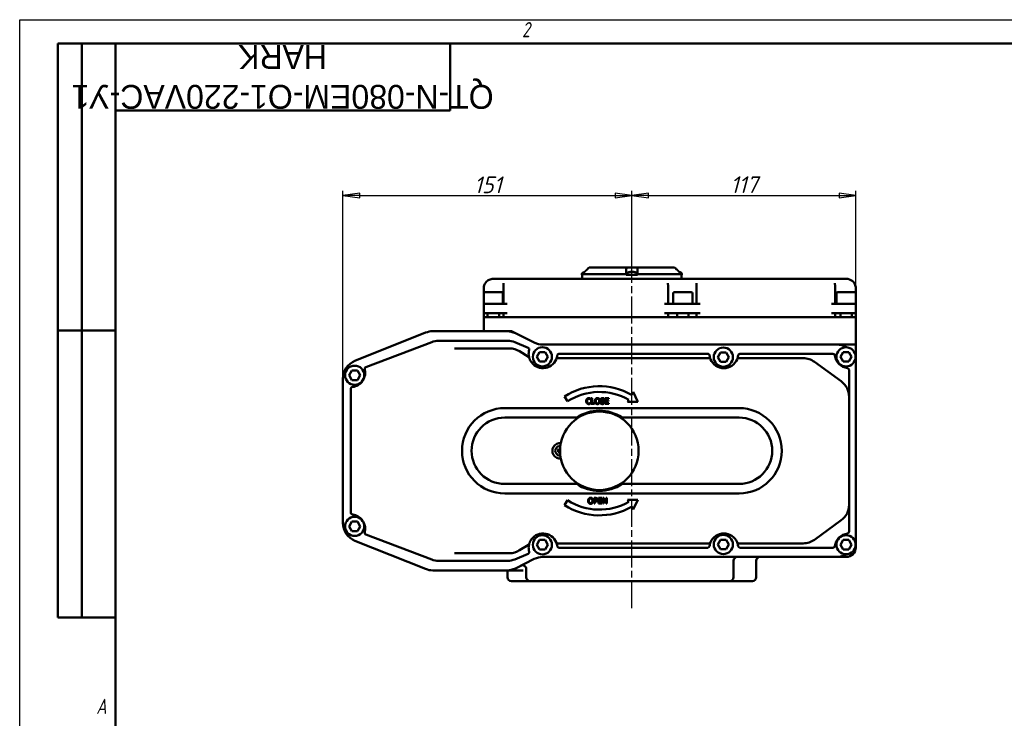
# Model space of a CAD drawing. Header units: millimetres. Extents: x 0 to 1050, y 0 to 742.
# Tile 5 of 7: x 0 to 514, y 377 to 742. Entities that reach past the tile are written whole.
import ezdxf
from ezdxf.enums import TextEntityAlignment as Align

# ---------------------------------------------------------------- set-up
doc = ezdxf.new("R2018")
doc.units = ezdxf.units.MM
doc.header["$LTSCALE"] = 2.5
doc.linetypes.add('CHAIN', pattern=[0.7087, 0.4724, -0.0591, 0.1181, -0.0591])
for name, color, linetype, lineweight in [('Видимый контур (ГОСТ)', 7, 'Continuous', 50), ('Кромка (ГОСТ)', 7, 'Continuous', 50), ('Обозначение (ГОСТ)', 7, 'Continuous', 25), ('Осевая линия (ГОСТ)', 7, 'Continuous', 25), ('Размер (ГОСТ)', 7, 'Continuous', 25), ('Эскизная геометрия (ГОСТ)', 7, 'Continuous', 50)]:
    doc.layers.add(name, color=color, linetype=linetype, lineweight=lineweight)
doc.styles.add('Альтернативный текст (ГОСТ)', font='arial.ttf', dxfattribs={"width": 0.8})
doc.styles.add('Обычный текст (ГОСТ)', font='GOST Common Italic.ttf')
doc.styles.add('Стиль текста110', font='GOST Common Italic.ttf', dxfattribs={"width": 0.8})
doc.styles.add('Стиль текста112', font='GOST Common Italic.ttf', dxfattribs={"width": 0.8})
doc.dimstyles.new('Обычный (ГОСТ)', dxfattribs={"dimscale": 2.5, "dimtxt": 3.5, "dimasz": 3.5, "dimexe": 1, "dimexo": 0, "dimgap": 0.5, "dimtad": 1, "dimtxsty": 'Обычный текст (ГОСТ)', "dimblk": 'Filled-1', "dimcen": 0.09, "dimdle": 15, "dimclrd": 256, "dimclre": 256, "dimclrt": 256, "dimazin": 2, "dimtfac": 0.714286, "dimtdec": 3, "dimtmove": 0, "dimatfit": 3, "dimfxl": 1, "dimtolj": 1, "dimlwd": 25, "dimlwe": 25, "dimarcsym": 0})

# ---------------------------------------------------------------- blocks, each defined once
blk = doc.blocks.new('Рамки ГОСТ - Рамка')
at = {"layer": 'Кромка (ГОСТ)', "lineweight": 25}
for p, q in [((0, 0), (0, 297)), ((0, 297), (420, 297))]:
    blk.add_line(p, q, dxfattribs=at)
at = {"layer": 'Кромка (ГОСТ)'}
for p, q in [((415, 292), (20, 292)), ((20, 292), (20, 5))]:
    blk.add_line(p, q, dxfattribs=at)
at = {"layer": 'Кромка (ГОСТ)', "char_height": 3.17, "attachment_point": 1, "style": 'Альтернативный текст (ГОСТ)'}
for s, insert, width in [('\\fGOST Common|b0|i1;{\\H3.1700;2}', (105, 296.5), 5.2328), ('\\fGOST Common|b0|i1;{\\H3.1700;A}', (16, 155), 5.1335)]:
    blk.add_mtext(s, dxfattribs=dict(at, insert=insert, width=width))
blk = doc.blocks.new('ГОСТ - Доп. графы 2')
at = {"layer": 'Эскизная геометрия (ГОСТ)'}
for p, q in [((-12, 0), (-12, 120)), ((-12, 120), (0, 120)), ((-7, 0), (-7, 120)), ((-12, 60), (0, 60)), ((0, 0), (-12, 0))]:
    blk.add_line(p, q, dxfattribs=at)
at = {"layer": 'Обозначение (ГОСТ)', "style": 'Стиль текста112'}
for tag, p in [('Первичная_применяемость', (-3.65, 90.03)), ('Справочный_номер', (-3.55, 30.02))]:
    blk.add_attdef(tag, text='', height=3.17, rotation=90, dxfattribs=at).set_placement(p, align=Align.MIDDLE_CENTER)
blk = doc.blocks.new('ГОСТ - Доп. графы 3')
at = {"layer": 'Эскизная геометрия (ГОСТ)'}
for p, q in [((0, 0), (70, 0)), ((70, 0), (70, -14)), ((70, -14), (0, -14))]:
    blk.add_line(p, q, dxfattribs=at)
at = {"layer": 'Обозначение (ГОСТ)', "style": 'Стиль текста110'}
blk.add_attdef('ОБОЗНАЧЕНИЕ', text='', height=5, rotation=180, dxfattribs=at).set_placement((34.94, -6.97), align=Align.MIDDLE_CENTER)
blk = doc.blocks.new('Filled-1')
at = {"color": 0}
for p, q in [((0, 0), (-1, 0.143)), ((-1, 0.143), (-1, -0.143)), ((-1, 0), (0, 0)), ((-1, -0.143), (0, 0))]:
    blk.add_line(p, q, dxfattribs=at)
at = {"color": 0, "flags": 128}
blk.add_lwpolyline([(-1, -0.143), (0, 0), (-1, 0.143), (-1, -0.143)], dxfattribs=at)
at = {"color": 0}
blk.add_solid([(-1, -0.143), (0, 0), (-1, 0.143), (-1, -0.143)], dxfattribs=at)
blk = doc.blocks.new('*D10')
at = {"layer": 'Defpoints', "color": 0, "linetype": 'Continuous', "transparency": 16777216}
for p in [(319.91, 650.54), (319.91, 613.04), (168.91, 554.87)]:
    blk.add_point(p, dxfattribs=at)
at = {"layer": 'Размер (ГОСТ)', "linetype": 'Continuous', "lineweight": 25, "transparency": 16777216}
for p, q in [((168.91, 554.87), (168.91, 653.04)), ((177.66, 650.54), (311.16, 650.54)), ((319.91, 613.04), (319.91, 653.04))]:
    blk.add_line(p, q, dxfattribs=at)
at = {"layer": 'Размер (ГОСТ)', "linetype": 'Continuous', "lineweight": 25, "transparency": 16777216, "xscale": 8.75, "yscale": 8.75, "zscale": 8.75, "rotation": 180}
blk.add_blockref('Filled-1', (168.91, 650.54), dxfattribs=at)
at = {"layer": 'Размер (ГОСТ)', "linetype": 'Continuous', "lineweight": 25, "transparency": 16777216, "xscale": 8.75, "yscale": 8.75, "zscale": 8.75}
blk.add_blockref('Filled-1', (319.91, 650.54), dxfattribs=at)
at = {"layer": 'Размер (ГОСТ)', "linetype": 'Continuous', "lineweight": 25, "transparency": 16777216, "insert": (237.38, 660.54), "char_height": 8.75, "attachment_point": 1, "style": 'Обычный текст (ГОСТ)'}
blk.add_mtext('\\A1;151', dxfattribs=at)
blk = doc.blocks.new('*D11')
at = {"layer": 'Defpoints', "color": 0, "linetype": 'Continuous', "transparency": 16777216}
for p in [(436.91, 650.54), (319.91, 613.04), (436.91, 562.64)]:
    blk.add_point(p, dxfattribs=at)
at = {"layer": 'Размер (ГОСТ)', "linetype": 'Continuous', "lineweight": 25, "transparency": 16777216}
for p, q in [((319.91, 613.04), (319.91, 653.04)), ((328.66, 650.54), (428.16, 650.54)), ((436.91, 562.64), (436.91, 653.04))]:
    blk.add_line(p, q, dxfattribs=at)
at = {"layer": 'Размер (ГОСТ)', "linetype": 'Continuous', "lineweight": 25, "transparency": 16777216, "xscale": 8.75, "yscale": 8.75, "zscale": 8.75, "rotation": 180}
blk.add_blockref('Filled-1', (319.91, 650.54), dxfattribs=at)
at = {"layer": 'Размер (ГОСТ)', "linetype": 'Continuous', "lineweight": 25, "transparency": 16777216, "xscale": 8.75, "yscale": 8.75, "zscale": 8.75}
blk.add_blockref('Filled-1', (436.91, 650.54), dxfattribs=at)
at = {"layer": 'Размер (ГОСТ)', "linetype": 'Continuous', "lineweight": 25, "transparency": 16777216, "insert": (371.39, 660.65), "char_height": 8.75, "attachment_point": 1, "style": 'Обычный текст (ГОСТ)'}
blk.add_mtext('\\A1;117', dxfattribs=at)

msp = doc.modelspace()

# ---------------------------------------------------------------- linework, layer by layer
at = {"layer": 'Видимый контур (ГОСТ)'}
for p, q in [((297.572, 613.037), (297.572, 613.037)), ((297.572, 613.037), (317.182, 613.037)), ((317.182, 613.037), (322.635, 613.037)), ((322.635, 613.037), (342.241, 613.037)), ((293.821, 609.437), (293.821, 609.037)), ((293.821, 609.037), (293.917, 609.037)), ((293.906, 607.037), (293.906, 609.037)), ((293.917, 609.037), (294.08, 609.037)), ((294.08, 609.537), (294.08, 609.037)), ((316.909, 609.537), (294.08, 609.537)), ((316.909, 609.037), (316.909, 609.537)), ((316.909, 609.037), (319.272, 609.037)), ((317.446, 609.437), (317.446, 609.037)), ((319.272, 609.037), (320.629, 609.037)), ((320.069, 610.545), (319.425, 610.545)), ((319.632, 610.761), (319.651, 610.545)), ((320.629, 609.037), (322.909, 609.037)), ((321.362, 610.545), (321.286, 610.545)), ((322.446, 609.437), (322.446, 609.037)), ((322.909, 609.537), (322.909, 609.037)), ((345.733, 609.537), (322.909, 609.537)), ((344.907, 610.545), (344.83, 610.545)), ((345.733, 609.037), (345.733, 609.537)), ((345.733, 609.037), (345.898, 609.037)), ((345.898, 609.037), (345.991, 609.037)), ((345.906, 607.037), (345.906, 609.037)), ((345.991, 609.437), (345.991, 609.037)), ((242.497, 602.037), (242.497, 599.513)), ((254.772, 607.037), (247.497, 607.037)), ((252.725, 602.037), (252.725, 594.037)), ((336.818, 607.037), (254.772, 607.037)), ((355.625, 607.037), (336.818, 607.037)), ((338.865, 594.037), (338.865, 602.037)), ((353.578, 602.037), (353.578, 594.037)), ((424.083, 607.037), (355.625, 607.037)), ((431.906, 607.037), (424.083, 607.037)), ((426.13, 594.037), (426.13, 602.037)), ((436.906, 594.037), (436.906, 602.037)), ((242.492, 599.437), (242.492, 594.037)), ((243.092, 600.037), (251.892, 600.037)), ((252.492, 599.437), (252.492, 594.037)), ((341.509, 599.437), (341.509, 594.037)), ((342.109, 600.037), (350.909, 600.037)), ((351.509, 599.437), (351.509, 594.037)), ((426.868, 599.437), (426.868, 594.037)), ((427.468, 600.037), (436.268, 600.037)), ((436.868, 599.437), (436.868, 594.037)), ((242.492, 594.037), (242.497, 594.037)), ((242.497, 594.037), (242.497, 589.037)), ((242.497, 594.037), (244.497, 594.037)), ((254.725, 594.037), (244.497, 594.037)), ((355.578, 594.037), (336.865, 594.037)), ((434.906, 594.037), (424.13, 594.037)), ((434.906, 594.037), (436.906, 594.037)), ((436.906, 589.037), (436.906, 594.037)), ((242.497, 589.037), (242.497, 587.037)), ((244.497, 589.037), (242.497, 589.037)), ((244.492, 587.037), (242.497, 587.037)), ((242.497, 586.937), (244.497, 586.937)), ((242.497, 586.937), (242.497, 579.637)), ((244.492, 589.037), (244.492, 586.937)), ((244.497, 589.037), (254.725, 589.037)), ((244.497, 586.937), (431.906, 586.937)), ((250.492, 589.037), (250.492, 586.937)), ((250.492, 587.037), (252.725, 587.037)), ((252.725, 587.037), (252.725, 589.037)), ((254.725, 587.037), (252.725, 587.037)), ((254.725, 587.037), (336.865, 587.037)), ((259.464, 586.937), (259.464, 587.037)), ((293.95, 586.937), (293.95, 587.037)), ((336.865, 589.037), (355.578, 589.037)), ((338.865, 587.037), (336.865, 587.037)), ((338.865, 587.037), (338.865, 589.037)), ((338.865, 587.037), (343.509, 587.037)), ((343.509, 589.037), (343.509, 586.937)), ((349.509, 589.037), (349.509, 586.937)), ((349.509, 587.037), (353.578, 587.037)), ((353.578, 587.037), (353.578, 589.037)), ((355.578, 587.037), (353.578, 587.037)), ((355.578, 587.037), (424.13, 587.037)), ((424.13, 589.037), (434.906, 589.037)), ((426.13, 587.037), (424.13, 587.037)), ((426.13, 587.037), (426.13, 589.037)), ((426.13, 587.037), (428.868, 587.037)), ((428.868, 589.037), (428.868, 586.937)), ((431.906, 586.937), (436.906, 586.937)), ((434.868, 589.037), (434.868, 586.937)), ((436.906, 587.037), (434.868, 587.037)), ((436.906, 589.037), (434.906, 589.037)), ((436.906, 587.037), (436.906, 589.037)), ((436.906, 572.637), (436.906, 586.937)), ((212.118, 578.922), (175.192, 564.152)), ((254.56, 579.637), (215.832, 579.637)), ((256.906, 579.637), (254.56, 579.637)), ((259.007, 578.594), (256.906, 579.637)), ((268.905, 573.68), (259.007, 578.594)), ((215.273, 573.977), (180.923, 560.937)), ((254.933, 574.628), (218.822, 574.628)), ((265.643, 571.04), (258.732, 573.878)), ((426.906, 572.637), (273.352, 572.637)), ((436.906, 572.637), (426.906, 572.637)), ((436.906, 562.637), (436.906, 572.637)), ((247.876, 570.682), (227.238, 570.682)), ((255.894, 570.682), (247.876, 570.682)), ((265.829, 566.273), (261.185, 569.168)), ((270.243, 566.268), (271.686, 568.768)), ((271.686, 563.768), (270.243, 566.268)), ((271.686, 568.768), (274.573, 568.768)), ((274.573, 568.768), (276.016, 566.268)), ((276.016, 566.268), (274.573, 563.768)), ((281.892, 567.833), (281.951, 567.833)), ((359.445, 567.833), (281.951, 567.833)), ((359.445, 567.833), (359.504, 567.833)), ((364.812, 566.104), (366.255, 568.604)), ((366.255, 563.604), (364.812, 566.104)), ((366.255, 568.604), (369.142, 568.604)), ((369.142, 568.604), (370.585, 566.104)), ((370.585, 566.104), (369.142, 563.604)), ((424.964, 567.833), (376.386, 567.833)), ((428.886, 566.237), (430.33, 568.737)), ((430.33, 563.737), (428.886, 566.237)), ((430.33, 568.737), (433.216, 568.737)), ((433.216, 568.737), (434.66, 566.237)), ((434.66, 566.237), (433.216, 563.737)), ((274.573, 563.768), (271.686, 563.768)), ((281.635, 565.536), (281.286, 565.536)), ((359.761, 565.536), (281.635, 565.536)), ((360.111, 565.536), (359.761, 565.536)), ((369.142, 563.604), (366.255, 563.604)), ((376.129, 565.536), (375.78, 565.536)), ((409.439, 565.536), (376.129, 565.536)), ((429.282, 553.481), (415.317, 563.627)), ((433.216, 563.737), (430.33, 563.737)), ((436.906, 471.637), (436.906, 562.637)), ((172.144, 556.633), (173.587, 559.133)), ((173.587, 554.133), (172.144, 556.633)), ((173.587, 559.133), (176.474, 559.133)), ((176.474, 559.133), (177.917, 556.633)), ((177.917, 556.633), (176.474, 554.133)), ((433.404, 545.391), (433.404, 559.392)), ((168.906, 554.867), (168.906, 479.408)), ((176.474, 554.133), (173.587, 554.133)), ((173.032, 549.5), (173.032, 484.774)), ((284.664, 545.548), (286.285, 543.024)), ((320.644, 547.894), (319.762, 546.391)), ((323.082, 542.706), (320.644, 547.894)), ((433.404, 488.884), (433.404, 545.391)), ((298.281, 543.941), (298.312, 543.941)), ((298.312, 542.303), (298.283, 542.303)), ((298.312, 543.941), (298.312, 544.423)), ((298.312, 541.826), (298.312, 542.303)), ((299.083, 544.622), (298.684, 544.622)), ((298.684, 544.622), (298.684, 541.622)), ((298.684, 541.622), (300.422, 541.622)), ((299.083, 541.977), (299.083, 544.622)), ((300.422, 541.977), (299.083, 541.977)), ((300.422, 541.622), (300.422, 541.977)), ((303.537, 542.303), (303.507, 542.303)), ((303.507, 542.303), (303.507, 541.802)), ((305.401, 544.005), (305.43, 544.005)), ((305.43, 544.005), (305.43, 544.481)), ((305.953, 544.622), (305.953, 541.622)), ((307.83, 544.622), (305.953, 544.622)), ((305.953, 541.622), (307.83, 541.622)), ((306.352, 543.445), (306.352, 544.267)), ((306.352, 544.267), (307.83, 544.267)), ((307.73, 543.445), (306.352, 543.445)), ((306.352, 541.977), (306.352, 543.09)), ((306.352, 543.09), (307.73, 543.09)), ((307.83, 541.977), (306.352, 541.977)), ((307.73, 543.09), (307.73, 543.445)), ((307.83, 544.267), (307.83, 544.622)), ((307.83, 541.622), (307.83, 541.977)), ((318.244, 543.804), (317.6, 542.706)), ((317.6, 542.706), (323.082, 542.706)), ((375.884, 539.467), (253.467, 539.467)), ((291.045, 534.467), (253.467, 534.467)), ((375.884, 534.467), (314.768, 534.467)), ((253.467, 499.808), (291.045, 499.808)), ((314.768, 499.808), (375.884, 499.808)), ((253.467, 494.808), (375.884, 494.808)), ((286.285, 491.251), (284.664, 488.726)), ((300.858, 492.508), (300.104, 492.508)), ((300.104, 492.508), (300.104, 489.508)), ((300.104, 489.508), (300.503, 489.508)), ((300.503, 490.966), (300.503, 492.163)), ((300.503, 492.163), (300.833, 492.163)), ((300.775, 490.966), (300.503, 490.966)), ((300.503, 489.508), (300.503, 490.626)), ((300.503, 490.626), (300.841, 490.626)), ((302.38, 492.508), (302.38, 489.508)), ((304.256, 492.508), (302.38, 492.508)), ((302.38, 489.508), (304.256, 489.508)), ((302.778, 491.331), (302.778, 492.153)), ((302.778, 492.153), (304.256, 492.153)), ((304.157, 491.331), (302.778, 491.331)), ((302.778, 489.863), (302.778, 490.976)), ((302.778, 490.976), (304.157, 490.976)), ((304.256, 489.863), (302.778, 489.863)), ((304.157, 490.976), (304.157, 491.331)), ((304.256, 492.153), (304.256, 492.508)), ((304.256, 489.508), (304.256, 489.863)), ((305.26, 492.508), (304.694, 492.508)), ((304.694, 492.508), (304.694, 489.508)), ((304.694, 489.508), (305.066, 489.508)), ((305.066, 489.508), (305.066, 492.094)), ((305.066, 492.094), (306.393, 489.508)), ((306.469, 490.133), (305.26, 492.508)), ((306.393, 489.508), (306.841, 489.508)), ((306.841, 492.508), (306.469, 492.508)), ((306.469, 492.508), (306.469, 490.133)), ((306.841, 489.508), (306.841, 492.508)), ((323.082, 491.569), (317.6, 491.569)), ((317.6, 491.569), (318.244, 490.471)), ((320.644, 486.38), (323.082, 491.569)), ((433.404, 474.882), (433.404, 488.884)), ((319.762, 487.883), (320.644, 486.38)), ((172.144, 477.641), (173.587, 480.141)), ((173.587, 480.141), (176.474, 480.141)), ((176.474, 480.141), (177.917, 477.641)), ((415.317, 470.648), (429.282, 480.793)), ((173.587, 475.141), (172.144, 477.641)), ((176.474, 475.141), (173.587, 475.141)), ((177.917, 477.641), (176.474, 475.141)), ((175.192, 470.123), (212.118, 455.352)), ((180.923, 473.338), (215.273, 460.297)), ((270.243, 468.006), (271.686, 470.506)), ((271.686, 470.506), (274.573, 470.506)), ((274.573, 470.506), (276.016, 468.006)), ((281.286, 468.738), (281.635, 468.738)), ((281.635, 468.738), (359.761, 468.738)), ((359.761, 468.738), (360.111, 468.738)), ((364.812, 468.17), (366.255, 470.67)), ((366.255, 470.67), (369.142, 470.67)), ((369.142, 470.67), (370.585, 468.17)), ((375.78, 468.738), (376.129, 468.738)), ((376.129, 468.738), (409.439, 468.738)), ((428.886, 468.037), (430.33, 470.537)), ((430.33, 470.537), (433.216, 470.537)), ((433.216, 470.537), (434.66, 468.037)), ((436.906, 466.637), (436.906, 471.637)), ((227.238, 463.592), (247.876, 463.592)), ((247.876, 463.592), (255.894, 463.592)), ((258.732, 460.396), (265.643, 463.234)), ((261.185, 465.106), (265.829, 468.002)), ((271.686, 465.506), (270.243, 468.006)), ((274.573, 465.506), (271.686, 465.506)), ((276.016, 468.006), (274.573, 465.506)), ((281.892, 466.441), (359.504, 466.441)), ((366.255, 465.67), (364.812, 468.17)), ((369.142, 465.67), (366.255, 465.67)), ((370.585, 468.17), (369.142, 465.67)), ((376.386, 466.441), (424.964, 466.441)), ((430.33, 465.537), (428.886, 468.037)), ((433.216, 465.537), (430.33, 465.537)), ((434.66, 468.037), (433.216, 465.537)), ((218.822, 459.646), (254.933, 459.646)), ((259.007, 455.68), (268.905, 460.594)), ((273.352, 461.637), (426.906, 461.637)), ((373.044, 459.637), (373.044, 451.037)), ((384.906, 459.637), (384.906, 451.037)), ((426.906, 461.637), (431.906, 461.637)), ((215.832, 454.637), (254.56, 454.637)), ((254.56, 454.637), (256.906, 454.637)), ((254.906, 454.637), (254.906, 451.037)), ((256.906, 454.637), (259.007, 455.68)), ((256.906, 454.637), (263.15, 454.637)), ((264.681, 455.271), (264.681, 451.037)), ((265.653, 449.037), (256.906, 449.037)), ((265.653, 449.037), (266.681, 449.037)), ((276.318, 449.037), (266.681, 449.037)), ((276.318, 449.037), (285.355, 449.037)), ((351.931, 449.037), (285.355, 449.037)), ((351.931, 449.037), (361.039, 449.037)), ((371.044, 449.037), (361.039, 449.037)), ((371.044, 449.037), (372.587, 449.037)), ((382.906, 449.037), (372.587, 449.037))]:
    msp.add_line(p, q, dxfattribs=at)
for centre, radius in [((273.13, 566.268), 5), ((367.699, 566.104), 5), ((431.773, 566.237), 5), ((175.031, 556.633), 5), ((302.906, 517.137), 20.517), ((175.031, 477.641), 5), ((273.13, 468.006), 5), ((367.699, 468.17), 5), ((431.773, 468.037), 5)]:
    msp.add_circle(centre, radius, dxfattribs=at)
for centre, radius, start, end in [((294.821, 609.437), 1, 116.26077, 179.99), ((296.321, 606.397), 4.39, 109.45641, 116.26077), ((294.906, 610.405), 0.14, 100.28423, 109.45641), ((318.446, 609.437), 1, 116.26077, 179.99), ((319.946, 606.397), 4.39, 109.45641, 116.26077), ((318.531, 610.405), 0.14, 100.3704, 109.45641), ((321.362, 610.405), 0.14, 70.54359, 90), ((319.946, 606.397), 4.39, 63.73923, 70.54359), ((321.446, 609.437), 1, 0.01, 63.73923), ((344.907, 610.405), 0.14, 70.54359, 90), ((343.491, 606.397), 4.39, 63.73923, 70.54359), ((344.991, 609.437), 1, 0.01, 63.73923), ((243.092, 599.437), 0.6, 90, 180), ((251.892, 599.437), 0.6, 0, 90), ((342.109, 599.437), 0.6, 90, 180), ((350.909, 599.437), 0.6, 0, 90), ((427.468, 599.437), 0.6, 90, 180), ((436.268, 599.437), 0.6, 0, 90), ((215.832, 569.637), 10, 90, 111.80141), ((254.56, 569.637), 10, 63.59772, 90), ((218.822, 564.628), 10, 90, 110.78833), ((254.933, 564.628), 10, 67.67299, 90), ((273.352, 582.637), 10, 243.59772, 270), ((426.906, 562.637), 10, 59.24531, 90), ((255.894, 560.682), 10, 58.05495, 90), ((265.263, 570.115), 1, 344.42932, 67.67299), ((265.3, 565.424), 1, 16.46498, 58.05495), ((273.451, 567.833), 7.5, 164.42932, 171.31925), ((273.451, 567.833), 7.5, 337.17696, 353.24367), ((367.945, 567.833), 7.5, 186.75633, 202.82304), ((367.945, 567.833), 7.5, 337.17696, 353.24367), ((376.386, 566.833), 1, 90, 173.24367), ((424.964, 566.833), 1, 6.75633, 90), ((433.404, 567.833), 7.5, 186.75633, 263.24367), ((178.906, 554.867), 10, 111.80141, 180), ((181.278, 560.002), 1, 110.78833, 194.032), ((273.451, 567.833), 7.5, 208.00182, 337.17696), ((367.945, 567.833), 7.5, 202.82304, 337.17696), ((409.439, 555.536), 10, 54.00181, 90), ((426.906, 562.637), 10, 0, 13.73054), ((173.032, 557.941), 7.5, 283.60896, 14.032), ((432.404, 559.392), 1, 0, 83.24367), ((302.906, 517.137), 33.763, 60.04939, 122.70353), ((423.404, 545.391), 10, 0, 54.00181), ((174.032, 549.5), 1, 96.75633, 180), ((302.906, 517.137), 30.763, 60.09344, 122.70353), ((253.467, 517.137), 22.329, 90, 270), ((302.906, 517.137), 21, 55.60935, 124.39065), ((375.884, 517.137), 22.329, 270, 90), ((253.467, 517.137), 17.329, 90, 270), ((375.884, 517.137), 17.329, 270, 90), ((282.39, 517.137), 4.064, 84.31615, 275.68385), ((282.39, 517.137), 2.5, 86.50702, 273.49298), ((282.39, 517.137), 0.935, 151.34597, 177.80991), ((282.39, 517.137), 0.935, 241.34597, 267.80991), ((302.906, 517.137), 21, 235.60935, 304.39065), ((302.906, 517.137), 30.763, 237.29647, 299.90656), ((423.404, 488.884), 10, 305.99819, 0), ((174.032, 484.774), 1, 180, 263.24367), ((302.906, 517.137), 33.763, 237.29647, 299.95061), ((178.906, 479.408), 10, 180, 248.19859), ((173.032, 476.334), 7.5, 345.968, 76.39104), ((181.278, 474.273), 1, 165.968, 249.21167), ((273.451, 466.441), 7.5, 22.82304, 151.99818), ((367.945, 466.441), 7.5, 22.82304, 157.17696), ((433.404, 466.441), 7.5, 96.75633, 173.24367), ((432.404, 474.882), 1, 276.75633, 0), ((265.3, 468.85), 1, 301.94505, 343.53502), ((273.451, 466.441), 7.5, 6.75633, 22.82304), ((367.945, 466.441), 7.5, 157.17696, 173.24367), ((367.945, 466.441), 7.5, 6.75633, 22.82304), ((409.439, 478.738), 10, 270, 305.99819), ((426.906, 471.637), 10, 346.26946, 0), ((255.894, 473.592), 10, 270, 301.94505), ((265.263, 464.159), 1, 292.32701, 15.57068), ((273.451, 466.441), 7.5, 188.68075, 195.57068), ((281.892, 467.441), 1, 186.75633, 270), ((359.504, 467.441), 1, 270, 353.24367), ((376.386, 467.441), 1, 186.75633, 270), ((424.964, 467.441), 1, 270, 353.24367), ((431.906, 466.637), 5, 270, 0), ((218.822, 469.646), 10, 249.21167, 270), ((254.933, 469.646), 10, 270, 292.32701), ((273.352, 451.637), 10, 90, 116.40228), ((375.044, 459.637), 2, 90, 180), ((386.906, 459.637), 2, 90, 180), ((426.906, 471.637), 10, 270, 300.75469), ((215.832, 464.637), 10, 248.19859, 270), ((254.56, 464.637), 10, 270, 296.40228), ((262.681, 455.271), 2, 0, 116.40228), ((256.906, 451.037), 2, 180, 270), ((266.681, 451.037), 2, 180, 270), ((371.044, 451.037), 2, 270, 0), ((382.906, 451.037), 2, 270, 0)]:
    msp.add_arc(centre, radius, start, end, dxfattribs=at)
for centre, major_axis, ratio, start_param, end_param in [((296.33, 606.411), (3.752, -2.273), 0.9947939, 2.3774171, 2.454424), ((319.955, 606.411), (3.737, -2.298), 0.9947515, 2.2288778, 2.4610801), ((320.104, 606.411), (-0.393, 4.369), 0.2323595, 0.0834272, 0.3156294), ((320.108, 606.411), (-0.383, 4.37), 0.0536038, 5.9475413, 6.1741593), ((319.785, 606.411), (0.383, 4.37), 0.0536038, 0.1090261, 0.3412283), ((319.984, 606.411), (1.541, -4.108), 0.9687172, 2.4565372, 2.6887395), ((319.938, 606.411), (-3.737, -2.298), 0.9947515, 3.8260829, 4.0543075), ((343.482, 606.411), (-3.722, -2.323), 0.9947085, 3.8194539, 3.8923922), ((343.529, 606.411), (1.536, -4.109), 0.9685318, 2.4576609, 2.5040353), ((282.418, 517.296), (4.317, -0.778), 0.0871557, 4.3758571, 4.6080594), ((282.332, 516.986), (-4.106, 1.545), 0.0871557, 4.8167185, 5.0489208), ((282.541, 517.08), (-1.545, -4.106), 0.0871557, 4.8167185, 5.0489208), ((282.549, 517.108), (-0.778, -4.317), 0.0871557, 4.3916328, 4.6080594), ((282.23, 517.166), (0.778, 4.317), 0.0871557, 4.3758571, 4.4784224)]:
    msp.add_ellipse(centre, major_axis=major_axis, ratio=ratio, start_param=start_param, end_param=end_param, dxfattribs=at)
for points, knots in [([(296.321, 611.762), (296.451, 611.892), (296.579, 612.019), (296.987, 612.43), (297.285, 612.737), (297.572, 613.037)], [1.13553758, 1.13553758, 1.13553758, 1.13553758, 1.18828561, 1.18828561, 1.30987869, 1.30987869, 1.30987869, 1.30987869]), ([(297.572, 613.037), (297.286, 612.737), (296.987, 612.43), (296.703, 612.144), (296.579, 612.019), (296.452, 611.891), (296.321, 611.762)], [-0.12159309, -0.12159309, -0.12159309, -0.12159309, 0, 0, 0, 0.05284171, 0.05284171, 0.05284171, 0.05284171]), ([(316.909, 611.762), (316.909, 611.892), (316.917, 612.019), (316.97, 612.43), (317.051, 612.737), (317.182, 613.037)], [1.13553758, 1.13553758, 1.13553758, 1.13553758, 1.18828561, 1.18828561, 1.30987869, 1.30987869, 1.30987869, 1.30987869]), ([(322.635, 613.037), (322.766, 612.737), (322.848, 612.43), (322.884, 612.144), (322.9, 612.019), (322.909, 611.891), (322.909, 611.762)], [-0.12159309, -0.12159309, -0.12159309, -0.12159309, 0, 0, 0, 0.05284171, 0.05284171, 0.05284171, 0.05284171]), ([(343.491, 611.762), (343.361, 611.892), (343.233, 612.019), (342.826, 612.43), (342.527, 612.737), (342.241, 613.037)], [1.13553758, 1.13553758, 1.13553758, 1.13553758, 1.18828561, 1.18828561, 1.30987869, 1.30987869, 1.30987869, 1.30987869]), ([(319.478, 610.758), (319.499, 610.76), (319.52, 610.762), (319.559, 610.765), (319.576, 610.765), (319.603, 610.766), (319.615, 610.766), (319.629, 610.764), (319.632, 610.762), (319.631, 610.76), (319.63, 610.759), (319.627, 610.758)], [0, 0, 0, 0, 0.006105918, 0.006105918, 0.012211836, 0.012211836, 0.018306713, 0.018306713, 0.02440159, 0.02440159, 0.027283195, 0.027283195, 0.027283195, 0.027283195]), ([(319.753, 610.758), (319.752, 610.76), (319.746, 610.762), (319.727, 610.765), (319.714, 610.765), (319.684, 610.766), (319.665, 610.766), (319.639, 610.765), (319.633, 610.764), (319.627, 610.764)], [0, 0, 0, 0, 0.006108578, 0.006108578, 0.012217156, 0.012217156, 0.018309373, 0.018309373, 0.020007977, 0.020007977, 0.020007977, 0.020007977]), ([(320.14, 610.758), (320.141, 610.76), (320.147, 610.762), (320.165, 610.765), (320.179, 610.765), (320.209, 610.766), (320.228, 610.766), (320.269, 610.764), (320.29, 610.762), (320.32, 610.76), (320.33, 610.759), (320.34, 610.758)], [0, 0, 0, 0, 0.006105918, 0.006105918, 0.012211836, 0.012211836, 0.018306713, 0.018306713, 0.02440159, 0.02440159, 0.027283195, 0.027283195, 0.027283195, 0.027283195]), ([(320.414, 610.758), (320.394, 610.76), (320.373, 610.762), (320.334, 610.765), (320.316, 610.765), (320.289, 610.766), (320.278, 610.766), (320.269, 610.765), (320.267, 610.764), (320.266, 610.764)], [0, 0, 0, 0, 0.006105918, 0.006105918, 0.012211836, 0.012211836, 0.018306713, 0.018306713, 0.020007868, 0.020007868, 0.020007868, 0.020007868]), ([(247.497, 607.037), (246.765, 607.037), (246.021, 606.872), (245.345, 606.551), (244.67, 606.229), (244.065, 605.75), (243.596, 605.164), (242.891, 604.286), (242.497, 603.163), (242.497, 602.037)], [-0.47303809, -0.47303809, -0.47303809, -0.47303809, -0.33788435, -0.33788435, -0.33788435, -0.20273061, -0.20273061, -0.20273061, 0, 0, 0, 0]), ([(252.725, 602.037), (252.725, 602.418), (252.738, 602.803), (252.767, 603.343), (252.779, 603.517), (252.803, 603.833), (252.815, 603.977), (252.836, 604.216), (252.844, 604.316), (252.856, 604.472), (252.86, 604.532), (252.866, 604.643), (252.867, 604.689), (252.867, 604.706)], [0, 0, 0, 0, 0.11418666, 0.11418666, 0.17050011, 0.17050011, 0.22189909, 0.22189909, 0.26370304, 0.26370304, 0.29635985, 0.29635985, 0.33672627, 0.33672627, 0.33672627, 0.33672627]), ([(338.723, 604.706), (338.723, 604.693), (338.724, 604.665), (338.727, 604.583), (338.731, 604.524), (338.742, 604.362), (338.752, 604.249), (338.776, 603.968), (338.791, 603.79), (338.823, 603.353), (338.839, 603.083), (338.859, 602.556), (338.865, 602.296), (338.865, 602.037)], [0, 0, 0, 0, 0.02959305, 0.02959305, 0.06449207, 0.06449207, 0.11257008, 0.11257008, 0.1749918, 0.1749918, 0.25933539, 0.25933539, 0.33690424, 0.33690424, 0.33690424, 0.33690424]), ([(353.578, 602.037), (353.578, 602.414), (353.592, 602.795), (353.632, 603.506), (353.659, 603.848), (353.692, 604.255), (353.701, 604.367), (353.713, 604.524), (353.717, 604.579), (353.721, 604.669), (353.722, 604.702), (353.722, 604.712)], [0, 0, 0, 0, 0.11297614, 0.11297614, 0.22483514, 0.22483514, 0.27211544, 0.27211544, 0.30346114, 0.30346114, 0.33698295, 0.33698295, 0.33698295, 0.33698295]), ([(425.988, 604.706), (425.988, 604.693), (425.988, 604.665), (425.992, 604.583), (425.995, 604.524), (426.007, 604.362), (426.017, 604.249), (426.04, 603.968), (426.055, 603.79), (426.087, 603.353), (426.103, 603.083), (426.124, 602.556), (426.13, 602.296), (426.13, 602.037)], [0, 0, 0, 0, 0.02959272, 0.02959272, 0.06449171, 0.06449171, 0.11257135, 0.11257135, 0.17499511, 0.17499511, 0.25934049, 0.25934049, 0.33690559, 0.33690559, 0.33690559, 0.33690559]), ([(436.906, 602.037), (436.906, 602.787), (436.735, 603.534), (436.41, 604.208), (436.085, 604.883), (435.606, 605.483), (435.02, 605.949), (434.141, 606.649), (433.015, 607.037), (431.906, 607.037)], [-0.47217608, -0.47217608, -0.47217608, -0.47217608, -0.33726863, -0.33726863, -0.33726863, -0.20236118, -0.20236118, -0.20236118, 0, 0, 0, 0]), ([(266.259, 565.708), (266.259, 565.708), (266.222, 565.837), (265.97, 566.783), (265.904, 568.095), (266.037, 568.965)], [0, 0, 0, 0, 0.07481838, 0.22445514, 0.52372867, 0.52372867, 0.52372867, 0.52372867]), ([(280.899, 566.951), (280.899, 566.952), (280.899, 566.954), (280.921, 567.132), (280.99, 567.301), (281.181, 567.549), (281.283, 567.637), (281.487, 567.753), (281.585, 567.791), (281.759, 567.827), (281.825, 567.833), (281.892, 567.833)], [-0.36813453, -0.36813453, -0.36813453, -0.36813453, -0.36763642, -0.36763642, -0.30390318, -0.30390318, -0.25730127, -0.25730127, -0.22259161, -0.22259161, -0.20197472, -0.20197472, -0.20197472, -0.20197472]), ([(359.504, 567.833), (359.571, 567.833), (359.638, 567.827), (359.811, 567.791), (359.91, 567.753), (360.113, 567.637), (360.215, 567.549), (360.407, 567.301), (360.475, 567.132), (360.497, 566.954), (360.497, 566.952), (360.497, 566.951)], [-0.20247974, -0.20247974, -0.20247974, -0.20247974, -0.17728079, -0.17728079, -0.13485695, -0.13485695, -0.07789786, -0.07789786, 0, 0, 0.00060881, 0.00060881, 0.00060881, 0.00060881]), ([(266.829, 564.312), (266.7, 564.555), (266.584, 564.807), (266.487, 565.05), (266.422, 565.211), (266.367, 565.368), (266.326, 565.493), (266.305, 565.556), (266.288, 565.61), (266.277, 565.648), (266.265, 565.686), (266.259, 565.708), (266.259, 565.708)], [0, 0, 0, 0, 0.0936517, 0.0936517, 0.0936517, 0.15608617, 0.15608617, 0.15608617, 0.18730341, 0.18730341, 0.18730341, 0.21852064, 0.21852064, 0.21852064, 0.21852064]), ([(280.364, 564.924), (280.365, 564.925), (280.365, 564.927), (280.435, 565.092), (280.548, 565.235), (280.801, 565.421), (280.923, 565.478), (281.126, 565.526), (281.204, 565.536), (281.286, 565.536)], [-0.36813453, -0.36813453, -0.36813453, -0.36813453, -0.36763642, -0.36763642, -0.30390318, -0.30390318, -0.25730127, -0.25730127, -0.23114857, -0.23114857, -0.23114857, -0.23114857]), ([(360.111, 565.536), (360.192, 565.536), (360.27, 565.526), (360.474, 565.478), (360.595, 565.421), (360.848, 565.235), (360.961, 565.092), (361.031, 564.927), (361.032, 564.925), (361.032, 564.924)], [-0.16682206, -0.16682206, -0.16682206, -0.16682206, -0.13485695, -0.13485695, -0.07789786, -0.07789786, 0, 0, 0.00060881, 0.00060881, 0.00060881, 0.00060881]), ([(374.858, 564.924), (374.858, 564.925), (374.859, 564.927), (374.929, 565.092), (375.042, 565.235), (375.295, 565.421), (375.417, 565.478), (375.62, 565.526), (375.698, 565.536), (375.78, 565.536)], [-0.36813453, -0.36813453, -0.36813453, -0.36813453, -0.36763642, -0.36763642, -0.30390318, -0.30390318, -0.25730127, -0.25730127, -0.23114857, -0.23114857, -0.23114857, -0.23114857]), ([(174.796, 550.651), (174.537, 550.589), (174.276, 550.543), (174.11, 550.519), (173.985, 550.501), (173.914, 550.493), (173.914, 550.493)], [0, 0, 0, 0, 0.09057281, 0.09057281, 0.09057281, 0.15850242, 0.15850242, 0.15850242, 0.15850242]), ([(281.1, 517.174), (281.093, 517.174), (281.083, 517.174), (281.061, 517.176), (281.044, 517.178), (281.012, 517.183), (280.992, 517.186), (280.96, 517.192), (280.943, 517.195), (280.929, 517.198)], [0.047865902, 0.047865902, 0.047865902, 0.047865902, 0.052083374, 0.052083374, 0.057278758, 0.057278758, 0.062523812, 0.062523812, 0.067030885, 0.067030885, 0.067030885, 0.067030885]), ([(281.104, 517.834), (281.118, 517.829), (281.134, 517.823), (281.165, 517.812), (281.184, 517.804), (281.213, 517.792), (281.229, 517.785), (281.249, 517.775), (281.258, 517.771), (281.263, 517.767)], [0.016435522, 0.016435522, 0.016435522, 0.016435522, 0.020942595, 0.020942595, 0.02618765, 0.02618765, 0.031383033, 0.031383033, 0.035600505, 0.035600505, 0.035600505, 0.035600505]), ([(281.693, 515.851), (281.698, 515.866), (281.704, 515.882), (281.715, 515.912), (281.723, 515.931), (281.735, 515.961), (281.742, 515.977), (281.752, 515.997), (281.756, 516.005), (281.76, 516.011)], [0.016435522, 0.016435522, 0.016435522, 0.016435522, 0.020942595, 0.020942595, 0.02618765, 0.02618765, 0.031383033, 0.031383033, 0.035600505, 0.035600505, 0.035600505, 0.035600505]), ([(281.901, 517.003), (281.921, 517), (281.942, 516.992), (281.978, 516.968), (281.993, 516.953), (282.017, 516.919), (282.026, 516.899), (282.035, 516.857), (282.035, 516.835), (282.03, 516.806), (282.028, 516.796), (282.024, 516.787)], [0, 0, 0, 0, 0.006105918, 0.006105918, 0.012211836, 0.012211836, 0.018306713, 0.018306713, 0.02440159, 0.02440159, 0.027283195, 0.027283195, 0.027283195, 0.027283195]), ([(281.921, 517.111), (281.955, 517.106), (281.989, 517.095), (282.037, 517.067), (282.055, 517.054), (282.089, 517.02), (282.104, 517.001), (282.126, 516.962), (282.135, 516.939), (282.146, 516.893), (282.149, 516.87), (282.148, 516.816), (282.14, 516.78), (282.127, 516.748)], [0.115705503, 0.115705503, 0.115705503, 0.115705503, 0.126574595, 0.126574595, 0.133368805, 0.133368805, 0.140163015, 0.140163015, 0.146957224, 0.146957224, 0.153751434, 0.153751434, 0.164620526, 0.164620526, 0.164620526, 0.164620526]), ([(282.363, 517.606), (282.359, 517.572), (282.347, 517.537), (282.32, 517.49), (282.306, 517.471), (282.273, 517.438), (282.253, 517.423), (282.214, 517.401), (282.191, 517.392), (282.146, 517.38), (282.122, 517.378), (282.068, 517.379), (282.032, 517.387), (282, 517.4)], [0.115705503, 0.115705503, 0.115705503, 0.115705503, 0.126574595, 0.126574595, 0.133368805, 0.133368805, 0.140163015, 0.140163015, 0.146957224, 0.146957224, 0.153751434, 0.153751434, 0.164620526, 0.164620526, 0.164620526, 0.164620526]), ([(282.256, 517.626), (282.252, 517.606), (282.244, 517.585), (282.22, 517.549), (282.205, 517.533), (282.171, 517.51), (282.151, 517.501), (282.109, 517.492), (282.087, 517.492), (282.058, 517.497), (282.048, 517.499), (282.039, 517.503)], [0, 0, 0, 0, 0.006105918, 0.006105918, 0.012211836, 0.012211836, 0.018306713, 0.018306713, 0.02440159, 0.02440159, 0.027283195, 0.027283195, 0.027283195, 0.027283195]), ([(282.353, 515.847), (282.353, 515.841), (282.352, 515.831), (282.35, 515.809), (282.348, 515.792), (282.344, 515.76), (282.341, 515.74), (282.335, 515.708), (282.331, 515.691), (282.328, 515.676)], [0.047865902, 0.047865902, 0.047865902, 0.047865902, 0.052083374, 0.052083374, 0.057278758, 0.057278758, 0.062523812, 0.062523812, 0.067030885, 0.067030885, 0.067030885, 0.067030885]), ([(282.426, 518.427), (282.426, 518.434), (282.427, 518.443), (282.429, 518.465), (282.431, 518.483), (282.434, 518.505), (282.435, 518.512), (282.436, 518.52)], [0.047865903, 0.047865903, 0.047865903, 0.047865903, 0.052083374, 0.052083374, 0.057278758, 0.057278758, 0.059443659, 0.059443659, 0.059443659, 0.059443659]), ([(173.914, 483.781), (173.914, 483.781), (173.985, 483.774), (174.11, 483.756), (174.276, 483.731), (174.537, 483.686), (174.796, 483.623)], [0, 0, 0, 0, 0.06793059, 0.06793059, 0.06793059, 0.15850471, 0.15850471, 0.15850471, 0.15850471]), ([(266.037, 465.309), (265.904, 466.179), (265.97, 467.491), (266.222, 468.438), (266.259, 468.567), (266.259, 468.567)], [0, 0, 0, 0, 0.29927888, 0.44891832, 0.52373804, 0.52373804, 0.52373804, 0.52373804]), ([(266.259, 468.567), (266.259, 468.567), (266.271, 468.61), (266.322, 468.773), (266.419, 469.058), (266.583, 469.47), (266.743, 469.8), (266.829, 469.962)], [0, 0, 0, 0, 0.03121493, 0.06242986, 0.09364478, 0.15607464, 0.21850449, 0.21850449, 0.21850449, 0.21850449]), ([(281.286, 468.738), (281.204, 468.738), (281.126, 468.748), (280.923, 468.797), (280.801, 468.854), (280.548, 469.039), (280.435, 469.183), (280.365, 469.348), (280.365, 469.349), (280.364, 469.35)], [-0.16682206, -0.16682206, -0.16682206, -0.16682206, -0.13485695, -0.13485695, -0.07789786, -0.07789786, 0, 0, 0.00060881, 0.00060881, 0.00060881, 0.00060881]), ([(361.032, 469.35), (361.032, 469.349), (361.031, 469.348), (360.961, 469.183), (360.848, 469.039), (360.595, 468.854), (360.474, 468.797), (360.27, 468.748), (360.192, 468.738), (360.111, 468.738)], [-0.36813453, -0.36813453, -0.36813453, -0.36813453, -0.36763642, -0.36763642, -0.30390318, -0.30390318, -0.25730127, -0.25730127, -0.23114857, -0.23114857, -0.23114857, -0.23114857]), ([(375.78, 468.738), (375.698, 468.738), (375.62, 468.748), (375.417, 468.797), (375.295, 468.854), (375.042, 469.039), (374.929, 469.183), (374.859, 469.348), (374.858, 469.349), (374.858, 469.35)], [-0.16682206, -0.16682206, -0.16682206, -0.16682206, -0.13485695, -0.13485695, -0.07789786, -0.07789786, 0, 0, 0.00060881, 0.00060881, 0.00060881, 0.00060881])]:
    msp.add_open_spline(points, degree=3, knots=knots, dxfattribs=at)
for points, weights in [([(296.321, 611.762), (295.251, 610.7), (294.08, 609.537)], [1.0037268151, 1.00423490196, 1.00270666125]), ([(295.185, 610.635), (295.766, 611.212), (296.321, 611.762)], [1.00370664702, 1.00398992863, 1.00372626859]), ([(316.909, 609.537), (316.909, 610.7), (316.909, 611.762)], [1.00270530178, 1.00423297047, 1.00372310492]), ([(322.909, 611.762), (322.909, 610.7), (322.909, 609.537)], [1.00372681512, 1.00423490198, 1.00270666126]), ([(345.733, 609.537), (344.562, 610.7), (343.491, 611.762)], [1.00270651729, 1.00423516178, 1.00372626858]), ([(281.1, 517.174), (281.306, 517.173), (281.455, 517.173)], [1.00329461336, 1.01453007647, 1]), ([(281.569, 517.586), (281.44, 517.662), (281.263, 517.767)], [1, 1.01453008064, 1.00329461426]), ([(281.455, 517.173), (281.765, 517.132), (281.921, 517.111)], [1, 1.44094764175, 1.84165152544]), ([(282, 517.4), (281.856, 517.462), (281.569, 517.586)], [1.84165152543, 1.44094764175, 1]), ([(281.941, 516.317), (281.865, 516.188), (281.76, 516.011)], [1, 1.01453007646, 1.00329461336]), ([(282.127, 516.748), (282.065, 516.604), (281.941, 516.317)], [1.84165152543, 1.44094764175, 1]), ([(282.353, 515.847), (282.353, 516.053), (282.354, 516.203)], [1.00329461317, 1.01453007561, 1]), ([(282.354, 516.203), (282.381, 516.407), (282.398, 516.538)], [1, 1.25209187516, 1.49103022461]), ([(282.404, 517.913), (282.379, 517.722), (282.363, 517.606)], [1.1850789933, 1.52586253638, 1.84165152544]), ([(282.426, 518.427), (282.426, 518.391), (282.426, 518.358)], [1.00329461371, 1.00522366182, 1.00639318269])]:
    msp.add_rational_spline(points, weights, degree=2, dxfattribs=at)
for points, degree in [([(319.415, 610.537), (319.418, 610.542), (319.422, 610.545), (319.425, 610.545)], 3), ([(252.867, 604.711), (252.867, 604.71), (252.867, 604.708), (252.867, 604.706)], 3), ([(338.723, 604.706), (338.723, 604.708), (338.723, 604.71), (338.723, 604.711)], 3), ([(353.721, 604.688), (353.722, 604.7), (353.722, 604.708), (353.722, 604.712)], 3), ([(353.722, 604.714), (353.722, 604.713), (353.722, 604.712), (353.722, 604.712)], 3), ([(425.988, 604.706), (425.988, 604.708), (425.988, 604.71), (425.988, 604.711)], 3), ([(296.411, 544.262), (296.229, 544.056), (296.037, 543.496), (296.037, 543.12)], 2), ([(296.037, 543.12), (296.037, 542.74), (296.234, 542.157), (296.413, 541.962)], 2), ([(297.386, 544.676), (297.082, 544.676), (296.591, 544.464), (296.411, 544.262)], 2), ([(296.413, 541.962), (296.593, 541.766), (297.087, 541.569), (297.379, 541.569)], 2), ([(296.452, 543.12), (296.452, 543.409), (296.593, 543.873), (296.72, 544.026)], 2), ([(296.729, 542.213), (296.601, 542.366), (296.452, 542.811), (296.452, 543.12)], 2), ([(296.72, 544.026), (296.849, 544.177), (297.191, 544.335), (297.383, 544.335)], 2), ([(297.383, 541.914), (297.194, 541.914), (296.856, 542.065), (296.729, 542.213)], 2), ([(297.379, 541.569), (297.559, 541.569), (297.782, 541.612), (297.913, 541.656)], 2), ([(297.383, 544.335), (297.559, 544.335), (297.828, 544.255), (297.943, 544.192)], 2), ([(297.965, 542.062), (297.85, 541.999), (297.556, 541.914), (297.383, 541.914)], 2), ([(297.913, 544.598), (297.802, 544.632), (297.537, 544.676), (297.386, 544.676)], 2), ([(298.312, 544.423), (298.212, 544.476), (298.011, 544.566), (297.913, 544.598)], 2), ([(297.913, 541.656), (298.037, 541.695), (298.212, 541.78), (298.312, 541.826)], 2), ([(297.943, 544.192), (298.062, 544.126), (298.227, 543.99), (298.281, 543.941)], 2), ([(298.283, 542.303), (298.237, 542.257), (298.074, 542.125), (297.965, 542.062)], 2), ([(300.926, 544.279), (300.753, 544.073), (300.566, 543.499), (300.566, 543.122)], 2), ([(300.566, 543.122), (300.566, 542.753), (300.751, 542.167), (300.923, 541.967)], 2), ([(300.923, 541.967), (301.101, 541.766), (301.587, 541.559), (301.891, 541.559)], 2), ([(301.891, 544.685), (301.589, 544.685), (301.101, 544.479), (300.926, 544.279)], 2), ([(300.982, 543.122), (300.982, 543.414), (301.108, 543.876), (301.227, 544.029)], 2), ([(301.893, 541.904), (301.477, 541.904), (300.982, 542.531), (300.982, 543.122)], 2), ([(301.227, 544.029), (301.351, 544.189), (301.677, 544.34), (301.893, 544.34)], 2), ([(302.858, 544.279), (302.688, 544.471), (302.197, 544.685), (301.891, 544.685)], 2), ([(301.891, 541.559), (302.185, 541.559), (302.674, 541.758), (302.858, 541.967)], 2), ([(301.893, 544.34), (302.102, 544.34), (302.438, 544.184), (302.557, 544.029)], 2), ([(302.802, 543.122), (302.802, 542.531), (302.309, 541.904), (301.893, 541.904)], 2), ([(302.557, 544.029), (302.674, 543.878), (302.802, 543.419), (302.802, 543.122)], 2), ([(303.218, 543.122), (303.218, 543.496), (303.029, 544.08), (302.858, 544.279)], 2), ([(302.858, 541.967), (303.033, 542.167), (303.218, 542.757), (303.218, 543.122)], 2), ([(303.507, 541.802), (303.709, 541.705), (304.166, 541.569), (304.492, 541.569)], 2), ([(304.538, 544.676), (304.098, 544.676), (303.529, 544.182), (303.529, 543.817)], 2), ([(303.529, 543.817), (303.529, 543.642), (303.631, 543.375), (303.724, 543.275)], 2), ([(304.463, 541.914), (304.232, 541.914), (303.734, 542.118), (303.537, 542.303)], 2), ([(303.724, 543.275), (303.819, 543.176), (304.064, 543.052), (304.22, 543.01)], 2), ([(303.945, 543.859), (303.945, 544.07), (304.288, 544.33), (304.565, 544.33)], 2), ([(304.336, 543.392), (304.147, 543.443), (303.945, 543.669), (303.945, 543.859)], 2), ([(304.22, 543.01), (304.392, 542.966), (304.623, 542.913), (304.762, 542.874)], 2), ([(304.952, 543.234), (304.83, 543.27), (304.463, 543.358), (304.336, 543.392)], 2), ([(305.131, 542.415), (305.131, 542.189), (304.794, 541.914), (304.463, 541.914)], 2), ([(304.492, 541.569), (304.767, 541.569), (305.131, 541.71), (305.275, 541.841)], 2), ([(305.43, 544.481), (305.238, 544.576), (304.791, 544.676), (304.538, 544.676)], 2), ([(304.565, 544.33), (304.811, 544.33), (305.258, 544.136), (305.401, 544.005)], 2), ([(304.762, 542.874), (304.954, 542.818), (305.131, 542.595), (305.131, 542.415)], 2), ([(305.547, 542.478), (305.547, 542.757), (305.26, 543.139), (304.952, 543.234)], 2), ([(305.275, 541.841), (305.404, 541.96), (305.547, 542.3), (305.547, 542.478)], 2), ([(297.374, 492.165), (297.201, 491.958), (297.014, 491.385), (297.014, 491.008)], 2), ([(297.014, 491.008), (297.014, 490.638), (297.199, 490.052), (297.372, 489.853)], 2), ([(297.372, 489.853), (297.549, 489.651), (298.035, 489.445), (298.339, 489.445)], 2), ([(298.339, 492.571), (298.038, 492.571), (297.549, 492.364), (297.374, 492.165)], 2), ([(297.43, 491.008), (297.43, 491.299), (297.556, 491.761), (297.675, 491.915)], 2), ([(298.342, 489.79), (297.926, 489.79), (297.43, 490.417), (297.43, 491.008)], 2), ([(297.675, 491.915), (297.799, 492.075), (298.125, 492.226), (298.342, 492.226)], 2), ([(299.307, 492.165), (299.137, 492.357), (298.645, 492.571), (298.339, 492.571)], 2), ([(298.339, 489.445), (298.633, 489.445), (299.122, 489.644), (299.307, 489.853)], 2), ([(298.342, 492.226), (298.551, 492.226), (298.886, 492.07), (299.005, 491.915)], 2), ([(299.251, 491.008), (299.251, 490.417), (298.757, 489.79), (298.342, 489.79)], 2), ([(299.005, 491.915), (299.122, 491.764), (299.251, 491.304), (299.251, 491.008)], 2), ([(299.666, 491.008), (299.666, 491.382), (299.477, 491.966), (299.307, 492.165)], 2), ([(299.307, 489.853), (299.482, 490.052), (299.666, 490.643), (299.666, 491.008)], 2), ([(301.414, 491.146), (301.317, 491.044), (301.018, 490.966), (300.775, 490.966)], 2), ([(300.833, 492.163), (301.021, 492.163), (301.273, 492.111), (301.368, 492.048)], 2), ([(300.841, 490.626), (301.162, 490.626), (301.582, 490.784), (301.738, 490.937)], 2), ([(301.643, 492.321), (301.5, 492.42), (301.125, 492.508), (300.858, 492.508)], 2), ([(301.368, 492.048), (301.478, 491.975), (301.585, 491.747), (301.585, 491.591)], 2), ([(301.585, 491.591), (301.585, 491.448), (301.504, 491.236), (301.414, 491.146)], 2), ([(302, 491.603), (302, 491.854), (301.811, 492.206), (301.643, 492.321)], 2), ([(301.738, 490.937), (301.862, 491.059), (302, 491.409), (302, 491.603)], 2)]:
    msp.add_open_spline(points, degree=degree, dxfattribs=at)
at = {"layer": 'Осевая линия (ГОСТ)', "linetype": 'CHAIN', "ltscale": 11.993792}
msp.add_line((319.906, 434.895), (319.906, 615.287), dxfattribs=at)

# ---------------------------------------------------------------- block references
at = {"xscale": 2.5, "yscale": 2.5, "zscale": 2.5}
for name, p in [('Рамки ГОСТ - Рамка', (0, 0)), ('ГОСТ - Доп. графы 2', (50, 430))]:
    msp.add_blockref(name, p, dxfattribs=at)
ref = msp.add_blockref('ГОСТ - Доп. графы 3', (50, 730), dxfattribs=dict(xscale=2.5, yscale=2.5, zscale=2.5))
lines = msp.add_mtext('QT-N-080EM-O1-220VAC-У1 HARK', dxfattribs={"layer": 'Обозначение (ГОСТ)', "insert": (137.355, 712.581), "char_height": 12.5, "width": 175.3121, "attachment_point": 5, "rotation": 180, "style": 'Стиль текста110'})
ref.add_attrib('ОБОЗНАЧЕНИЕ', '', (137.355, 712.581)).embed_mtext(lines)

# ---------------------------------------------------------------- dimensions: what is measured, and where the dimension line sits
at = {"layer": 'Размер (ГОСТ)', "linetype": 'Continuous', "lineweight": 25}
dim = msp.add_linear_dim(base=(319.909, 650.537), p1=(168.906, 554.867), p2=(319.909, 613.037), angle=180, dimstyle='Обычный (ГОСТ)', override={"dimgap": 0.5, "dimdec": 2, "dimtol": 0, "dimlim": 0, "dimtp": 0, "dimtm": 0, "dimtdec": 3, "dimtofl": 0, "dimatfit": 1}, dxfattribs=at)
dim.commit()
dim.dimension.update_dxf_attribs({"geometry": '*D10', "text_midpoint": (244.407, 650.537), "dimtype": 160})
dim = msp.add_linear_dim(base=(436.906, 650.537), p1=(319.909, 613.037), p2=(436.906, 562.637), dimstyle='Обычный (ГОСТ)', override={"dimgap": 0.5, "dimdec": 2, "dimtol": 0, "dimlim": 0, "dimtp": 0, "dimtm": 0, "dimtdec": 3, "dimtofl": 0, "dimatfit": 1}, dxfattribs=at)
dim.commit()
dim.dimension.update_dxf_attribs({"geometry": '*D11', "text_midpoint": (378.407, 650.537), "dimtype": 160})

doc.saveas('drawing.dxf')
